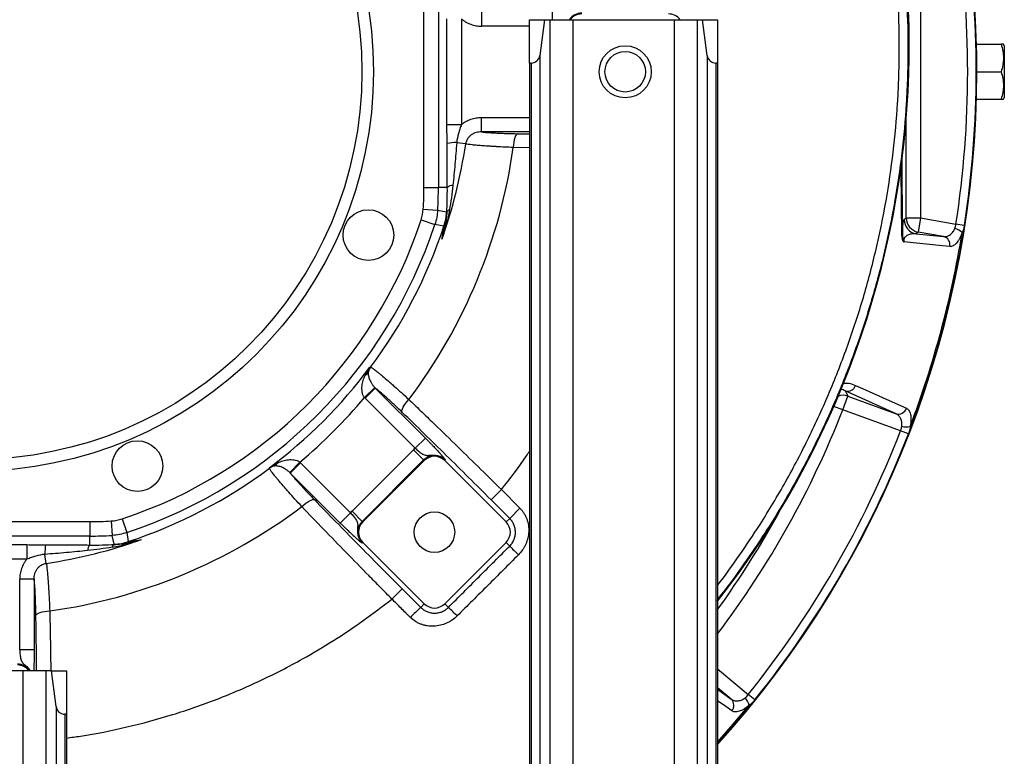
# Model space of a CAD drawing. Header units: millimetres. Extents: x 1254 to 1966, y 1010 to 1960.
# Tile 6 of 9: x 1626 to 1966, y 1173 to 1428. Entities that reach past the tile are written whole.
import ezdxf

# ---------------------------------------------------------------- set-up
doc = ezdxf.new("R2010")
doc.units = ezdxf.units.MM

msp = doc.modelspace()

# ---------------------------------------------------------------- linework, layer by layer
at = {"color": 7, "linetype": 'Continuous', "lineweight": 25}
for p, q in [((1937.24, 1459.98), (1937.24, 1359.04)), ((1765.61, 1369.51), (1765.61, 1449.51)), ((1770.6, 1449.51), (1770.6, 1369.51)), ((1785.48, 1430.28), (1785.48, 1425.29)), ((1773.57, 1391.24), (1773.57, 1427.79)), ((1778.56, 1427.79), (1778.56, 1391.24)), ((1802.06, 1412.51), (1802.06, 1427.51)), ((1802.06, 1427.51), (1807.27, 1427.51)), ((1807.27, 1427.51), (1805.62, 1415.12)), ((1807.27, 1427.51), (1809.13, 1427.51)), ((1809.13, 1427.51), (1809.13, 1029.51)), ((1809.13, 1427.51), (1817.06, 1427.51)), ((1817.06, 1427.51), (1817.06, 1029.51)), ((1817.06, 1427.51), (1852.06, 1427.51)), ((1852.06, 1427.51), (1852.06, 1029.51)), ((1852.06, 1427.51), (1859.99, 1427.51)), ((1859.99, 1427.51), (1859.99, 1029.51)), ((1859.99, 1427.51), (1861.86, 1427.51)), ((1863.51, 1415.12), (1861.86, 1427.51)), ((1861.86, 1427.51), (1867.06, 1427.51)), ((1867.06, 1427.51), (1867.06, 1412.51)), ((1956.52, 1419.01), (1965.01, 1419.01)), ((1966.15, 1418.51), (1965.86, 1419.01)), ((1966.15, 1418.51), (1966.15, 1400.51)), ((1802.65, 1412.51), (1802.06, 1412.51)), ((1802.06, 1412.51), (1802.06, 1029.51)), ((1802.65, 1412.51), (1802.65, 1029.51)), ((1805.62, 1415.12), (1805.62, 1029.51)), ((1863.51, 1415.12), (1863.51, 1029.51)), ((1867.06, 1412.51), (1866.48, 1412.51)), ((1866.48, 1412.51), (1866.48, 1029.51)), ((1867.06, 1412.51), (1867.06, 1029.51)), ((1932.96, 1408.87), (1933.14, 1408.87)), ((1956.65, 1409.51), (1965.01, 1409.51)), ((1956.52, 1400.01), (1965.01, 1400.01)), ((1965.86, 1400.01), (1966.15, 1400.51)), ((1785.48, 1388.74), (1785.48, 1393.73)), ((1773.57, 1391.24), (1778.56, 1391.24)), ((1780.03, 1384.56), (1776.92, 1385.01)), ((1765.61, 1369.51), (1770.6, 1369.51)), ((1773.69, 1369.51), (1770.6, 1369.51)), ((1765.37, 1362.07), (1770.35, 1361.74)), ((1770.35, 1361.74), (1773.45, 1361.06)), ((1764.64, 1358.32), (1769.38, 1356.75)), ((1931.54, 1358.45), (1932.25, 1359.04)), ((1932.25, 1359.04), (1937.24, 1359.04)), ((1937.24, 1359.04), (1936.38, 1354.12)), ((1937.24, 1359.04), (1949.43, 1356.89)), ((1772.5, 1356.2), (1769.38, 1356.75)), ((1936.38, 1354.12), (1935.67, 1353.52)), ((1945.15, 1352.57), (1936.38, 1354.12)), ((1952.33, 1356.44), (1949.43, 1356.89)), ((1935.67, 1353.52), (1945.15, 1352.57)), ((1746.96, 1307.41), (1747.18, 1307.43)), ((1748.68, 1300.36), (1745.05, 1296.93)), ((1748.81, 1300.22), (1745.28, 1296.69)), ((1748.81, 1300.22), (1766.09, 1282.95)), ((1762.56, 1279.42), (1745.28, 1296.69)), ((1910.32, 1292.7), (1912.03, 1297.4)), ((1928.73, 1291.32), (1911.2, 1299.23)), ((1912.03, 1297.4), (1928.73, 1291.32)), ((1930.28, 1285.44), (1910.32, 1292.7)), ((1766.09, 1282.95), (1762.56, 1279.42)), ((1933.02, 1284.38), (1930.28, 1285.44)), ((1740.77, 1257.67), (1761.98, 1278.89)), ((1761.98, 1278.89), (1765.51, 1275.36)), ((1712.23, 1272.47), (1712.24, 1272.69)), ((1719.3, 1270.98), (1722.72, 1274.61)), ((1719.43, 1270.85), (1722.97, 1274.38)), ((1722.97, 1274.38), (1740.24, 1257.1)), ((1765.51, 1275.36), (1744.3, 1254.14)), ((1744.5, 1253.95), (1765.71, 1275.16)), ((1765.51, 1275.36), (1765.71, 1275.16)), ((1772.98, 1275.36), (1772.78, 1275.16)), ((1772.78, 1275.16), (1793.99, 1253.95)), ((1736.71, 1253.57), (1719.43, 1270.85)), ((1792.36, 1265.1), (1798.76, 1258.71)), ((1795.23, 1255.18), (1788.83, 1261.57)), ((1736.71, 1253.57), (1740.24, 1257.1)), ((1740.77, 1257.67), (1744.3, 1254.14)), ((1795.23, 1255.18), (1798.76, 1258.71)), ((1570.15, 1254.05), (1650.15, 1254.05)), ((1650.15, 1254.05), (1650.15, 1249.05)), ((1657.59, 1254.29), (1657.91, 1249.3)), ((1661.34, 1255.02), (1662.91, 1250.28)), ((1744.3, 1254.14), (1744.5, 1253.95)), ((1795.23, 1255.18), (1793.99, 1253.95)), ((1650.15, 1249.05), (1570.15, 1249.05)), ((1650.15, 1245.97), (1650.15, 1249.05)), ((1658.59, 1246.21), (1657.91, 1249.3)), ((1662.91, 1250.28), (1663.46, 1247.16)), ((1591.87, 1246.09), (1628.42, 1246.09)), ((1628.42, 1246.09), (1628.42, 1241.1)), ((1744.3, 1246.68), (1744.5, 1246.88)), ((1765.71, 1225.66), (1744.5, 1246.88)), ((1793.99, 1246.88), (1772.78, 1225.66)), ((1795.26, 1245.61), (1793.99, 1246.88)), ((1635.1, 1239.63), (1634.65, 1242.74)), ((1628.42, 1241.1), (1591.87, 1241.1)), ((1630.92, 1234.18), (1625.93, 1234.18)), ((1625.93, 1209.75), (1625.93, 1234.18)), ((1630.92, 1234.18), (1630.92, 1209.75)), ((1764.48, 1224.43), (1765.71, 1225.66)), ((1774.05, 1224.4), (1772.78, 1225.66)), ((1630.92, 1209.75), (1625.93, 1209.75)), ((1627.06, 1202.51), (1592.06, 1202.51)), ((1627.06, 1202.51), (1627.06, 1029.51)), ((1634.99, 1202.51), (1627.06, 1202.51)), ((1634.99, 1202.51), (1634.99, 1029.51)), ((1636.86, 1202.51), (1634.99, 1202.51)), ((1638.51, 1190.12), (1636.86, 1202.51)), ((1636.86, 1202.51), (1642.06, 1202.51)), ((1642.06, 1202.51), (1642.06, 1187.51)), ((1879.95, 1192.46), (1877.67, 1194.3)), ((1638.51, 1190.12), (1638.51, 1029.51)), ((1642.06, 1187.51), (1641.48, 1187.51)), ((1641.48, 1187.51), (1641.48, 1029.51)), ((1642.06, 1187.51), (1642.06, 1029.51))]:
    msp.add_line(p, q, dxfattribs=at)
at = {"color": 8, "linetype": 'Continuous', "lineweight": 25}
for p, q in [((1809.91, 1430.28), (1809.91, 1427.51)), ((1802.06, 1425.29), (1785.48, 1425.29)), ((1785.48, 1393.73), (1802.06, 1393.73)), ((1932.25, 1359.04), (1932.25, 1393.06)), ((1802.06, 1388.74), (1785.48, 1388.74)), ((1797.99, 1388.12), (1802.06, 1388.06)), ((1802.06, 1383.23), (1796.46, 1383.34)), ((1910.32, 1292.7), (1907.27, 1293.89)), ((1867.06, 1203.2), (1877.67, 1194.3)), ((1871.8, 1192.7), (1867.06, 1196.67)), ((1867.06, 1196.11), (1871.8, 1192.7))]:
    msp.add_line(p, q, dxfattribs=at)
at = {"color": 7, "linetype": 'Continuous', "lineweight": 25, "flags": 128}
for points in [[(1797.99, 1388.12), (1797.71, 1387.99), (1797.44, 1387.69), (1797.18, 1387.24), (1796.96, 1386.65), (1796.77, 1385.94), (1796.62, 1385.13), (1796.52, 1384.26), (1796.46, 1383.34)], [(1947.3, 1349.14), (1944.77, 1349.39), (1934.65, 1350.4), (1931.49, 1350.72)], [(1914.78, 1301.14), (1917.1, 1300.09), (1926.37, 1295.9), (1932.32, 1293.21)], [(1758.1, 1291.81), (1757.99, 1292.1), (1758.01, 1292.5), (1758.15, 1293), (1758.41, 1293.58), (1758.77, 1294.22), (1759.24, 1294.89), (1759.79, 1295.58), (1760.4, 1296.27)], [(1911.2, 1299.23), (1911.46, 1298.64), (1912.03, 1297.4)], [(1723.39, 1259.26), (1724.07, 1259.87), (1724.76, 1260.42), (1725.44, 1260.88), (1726.08, 1261.25), (1726.66, 1261.51), (1727.15, 1261.65), (1727.56, 1261.67), (1727.85, 1261.56)], [(1631.54, 1221.67), (1631.67, 1221.95), (1631.96, 1222.22), (1632.41, 1222.47), (1633.01, 1222.7), (1633.72, 1222.89), (1634.52, 1223.04), (1635.4, 1223.14), (1636.31, 1223.19)]]:
    msp.add_lwpolyline(points, dxfattribs=at)
at = {"color": 8, "linetype": 'Continuous', "lineweight": 25, "flags": 128}
for points in [[(1871.95, 1188.65), (1869.88, 1190.14), (1867.06, 1192.16)], [(1867.06, 1177.88), (1872.45, 1184), (1878.03, 1190.66)]]:
    msp.add_lwpolyline(points, dxfattribs=at)
at = {"color": 7, "linetype": 'Continuous', "lineweight": 25}
for centre, radius in [((1610.15, 1409.51), 138), ((1610.15, 1409.51), 134), ((1835.15, 1409.51), 9), ((1835.15, 1409.51), 7), ((1746.42, 1353.06), 8.75), ((1666.59, 1273.24), 8.75), ((1769.25, 1250.41), 7)]:
    msp.add_circle(centre, radius, dxfattribs=at)
at = {"color": 8, "linetype": 'Continuous', "lineweight": 25}
for centre, radius, start, end in [((1610.15, 1409.51), 346.38, 360, 31.2211), ((1820.15, 1424.51), 5.28, 90, 145.3446), ((1610.15, 1409.51), 346.38, 317.8775, 360), ((1910.32, 1292.7), 5, 70.0753, 107.725), ((1610.15, 1409.51), 322.1, 322.9049, 338.7372), ((1610.15, 1409.51), 317.1, 324.116, 331.4211), ((1625.15, 1199.51), 5.28, 34.6554, 90)]:
    msp.add_arc(centre, radius, start, end, dxfattribs=at)
at = {"color": 7, "linetype": 'Continuous', "lineweight": 25}
for centre, radius, start, end in [((1610.15, 1409.51), 346.5, 360, 31.2259), ((1600.29, 1419.09), 333, 358.2411, 28.2016), ((1600.29, 1419.09), 332.83, 358.2411, 27.4319), ((1610.15, 1409.51), 343.34, 351.1846, 8.8154), ((1610.15, 1409.51), 346.28, 351.1846, 8.8154), ((1820.15, 1424.51), 5, 90, 143.1301), ((1850.15, 1424.51), 5, 36.8699, 90), ((1802.65, 1415.51), 3, 270, 352.4342), ((1866.48, 1415.51), 3, 187.5658, 270), ((1610.15, 1409.51), 346.5, 317.8562, 360), ((1622.28, 1418.41), 310.83, 321.9541, 358.2411), ((1622.28, 1418.41), 311, 321.913, 358.2411), ((1776.42, 1369.14), 15.88, 88.2017, 100.2461), ((1610.15, 1409.51), 188.15, 322.9948, 352.0052), ((1610.15, 1409.51), 171.7, 340.3237, 351.6431), ((1650.15, 1369.51), 115.46, 356.3037, 0), ((1650.15, 1369.51), 120.46, 356.3037, 0), ((1775.56, 1367.49), 2.75, 89.1821, 132.7648), ((1753.47, 1362.44), 20.03, 341.8403, 356.061), ((1774.83, 1360.4), 1.43, 105.7488, 157.6505), ((1610.15, 1409.51), 162.76, 288.3317, 341.6683), ((1936.54, 1358.45), 5, 180.0659, 259.9341), ((1937.25, 1359.05), 5, 180.0659, 259.9341), ((1610.15, 1409.51), 167.75, 288.3317, 341.6683), ((1610.15, 1409.51), 170.88, 323.3169, 341.8206), ((1947.62, 1349.78), 5.71, 46.3862, 75.5447), ((1930.5, 1353.23), 0.471, 302.0243, 349.7249), ((1610.15, 1409.51), 345.92, 339.2484, 350.7516), ((1944.44, 1349.74), 2.92, 348.1967, 76.0741), ((1610.15, 1409.51), 170.71, 306.7313, 323.2687), ((1751.2, 1304.45), 5, 143.4561, 162.8584), ((1743.77, 1307), 2.86, 302.0949, 337.8164), ((1912, 1302.04), 2.92, 253.9424, 342.0268), ((1610.15, 1409.51), 175.7, 309.8459, 320.1541), ((1929.54, 1294.12), 2.92, 253.9259, 341.8033), ((1932.28, 1292.5), 5.71, 254.4553, 283.6138), ((1610.15, 1409.51), 343.34, 321.1846, 338.8154), ((1610.15, 1409.51), 346.28, 321.1846, 338.8154), ((1769.25, 1271.62), 10.27, 130.6479, 135), ((1769.25, 1271.62), 5.28, 45, 135), ((1769.25, 1271.62), 5, 45, 135), ((1610.15, 1409.51), 170.88, 288.1794, 306.6831), ((1715.21, 1268.45), 5, 107.1416, 126.5439), ((1712.65, 1275.88), 2.86, 292.1836, 327.9051), ((1610.15, 1409.51), 188.15, 277.9948, 307.0052), ((1748.03, 1250.41), 10.27, 135, 139.3521), ((1650.15, 1369.51), 115.46, 270, 273.6963), ((1748.03, 1250.41), 5.28, 135, 225), ((1748.03, 1250.41), 5, 135, 225), ((1790.46, 1250.41), 5, 315, 45), ((1650.15, 1369.51), 120.46, 270, 273.6963), ((1650.52, 1243.24), 15.88, 169.7539, 181.7983), ((1610.15, 1409.51), 171.7, 278.3569, 289.6763), ((1652.17, 1244.1), 2.75, 137.2352, 180.8179), ((1659.25, 1244.83), 1.43, 112.3495, 164.2512), ((1657.22, 1266.19), 20.03, 273.939, 288.1597), ((1936.93, 1382.39), 196.92, 223.9935, 225.2355), ((1769.25, 1229.2), 5, 225, 315), ((1862.3, 1121.09), 142.3, 133.4292, 135.4373), ((1713.71, 1159.21), 88.82, 44.4889, 47.2122), ((1625.15, 1199.51), 5, 36.8699, 90), ((1869.77, 1190.6), 2.92, 318.1967, 46.0741), ((1872.55, 1189.04), 5.71, 16.3862, 45.5447), ((1641.48, 1190.51), 3, 187.5658, 270)]:
    msp.add_arc(centre, radius, start, end, dxfattribs=at)
at = {"color": 8, "linetype": 'Continuous', "lineweight": 25}
for points, knots in [([(1895.08, 1571.8), (1897.55, 1566.87), (1902.49, 1557), (1908.96, 1541.75), (1914.81, 1526.03), (1919.92, 1509.82), (1924.25, 1493.18), (1927.73, 1476.33), (1930.35, 1459.33), (1932.08, 1442.21), (1932.84, 1426.47), (1932.87, 1415.38), (1932.75, 1409.76), (1932.68, 1407.35), (1932.56, 1403.88), (1932.1, 1394.94), (1930.88, 1381.37), (1928.38, 1364.34), (1924.91, 1347.4), (1920.46, 1330.61), (1915.05, 1314.01), (1908.7, 1297.71), (1901.46, 1281.79), (1893.35, 1266.32), (1885.18, 1252.64), (1877.16, 1240.71), (1871.43, 1232.64), (1867.89, 1228.3), (1867.06, 1227.29)], [0, 0, 0, 0, 0.045299, 0.090626, 0.135926, 0.182977, 0.230059, 0.27711, 0.324169, 0.37126, 0.418318, 0.453487, 0.462278, 0.464476, 0.473266, 0.490848, 0.537935, 0.585059, 0.632146, 0.679797, 0.727599, 0.775478, 0.823357, 0.87116, 0.918812, 0.954029, 0.989246, 1, 1, 1, 1]), ([(1867.06, 1232.05), (1867.09, 1232.09), (1869.79, 1235.43), (1874.68, 1242.44), (1882.66, 1254.24), (1890.73, 1267.79), (1898.77, 1283.1), (1905.94, 1298.87), (1912.22, 1315.02), (1917.59, 1331.46), (1921.99, 1348.09), (1925.43, 1364.86), (1927.91, 1381.72), (1929.12, 1395.16), (1929.57, 1404.01), (1929.69, 1407.45), (1929.76, 1409.84), (1929.88, 1415.4), (1929.85, 1426.39), (1929.1, 1441.99), (1927.39, 1458.95), (1924.8, 1475.8), (1921.35, 1492.5), (1917.06, 1509), (1912, 1525.06), (1906.2, 1540.65), (1899.79, 1555.76), (1894.9, 1565.55), (1892.45, 1570.44)], [0, 0, 0, 0, 0.000371, 0.035947, 0.071523, 0.119659, 0.167947, 0.216312, 0.264677, 0.312965, 0.3611, 0.40866, 0.456257, 0.503815, 0.521573, 0.530451, 0.532671, 0.541555, 0.5771, 0.624667, 0.672267, 0.719835, 0.767405, 0.815005, 0.862575, 0.908374, 0.954201, 1, 1, 1, 1]), ([(1930.75, 1352.83), (1930.7, 1357.23), (1930.59, 1365.52), (1930.53, 1374.14), (1930.49, 1378.19)], [0, 0, 0, 0, 0.529945, 1, 1, 1, 1]), ([(1930.68, 1379.59), (1930.68, 1379.35), (1930.71, 1374.85), (1930.8, 1365.95), (1930.91, 1357.53), (1930.97, 1353.15)], [0, 0, 0, 0, 0.026655, 0.494037, 1, 1, 1, 1]), ([(1911.2, 1299.23), (1910.71, 1299.49), (1910.21, 1299.75), (1909.61, 1299.77), (1909.59, 1299.77)], [0, 0, 0, 0, 0.955922, 1, 1, 1, 1]), ([(1910.45, 1301.82), (1911.11, 1301.87), (1912.66, 1301.99), (1914.01, 1301.45), (1914.78, 1301.14)], [0, 0, 0, 0, 0.422652, 1, 1, 1, 1]), ([(1792.36, 1265.1), (1795.36, 1268.91), (1798.75, 1273.22), (1801.72, 1277.83), (1802.06, 1278.36)], [0, 0, 0, 0, 0.883317, 1, 1, 1, 1]), ([(1642.06, 1179.27), (1643.69, 1179.48), (1650.72, 1180.41), (1663.01, 1182.93), (1678.79, 1187.17), (1694.23, 1192.54), (1709.25, 1198.98), (1722.62, 1205.85), (1734.4, 1212.87), (1744.72, 1219.75), (1751.28, 1224.78), (1754.55, 1227.29)], [0, 0, 0, 0, 0.0398, 0.1717616, 0.3037232, 0.4356848, 0.5676463, 0.6996079, 0.7997386, 0.8998693, 1, 1, 1, 1]), ([(1631.78, 1202.51), (1631.75, 1205.35), (1631.69, 1211.83), (1631.59, 1218.13), (1631.54, 1221.67)], [0, 0, 0, 0, 0.437994, 1, 1, 1, 1]), ([(1636.31, 1223.19), (1636.38, 1220), (1636.5, 1214), (1636.62, 1207.06), (1636.66, 1203.34), (1636.67, 1202.51)], [0, 0, 0, 0, 0.469945, 0.88204, 1, 1, 1, 1]), ([(1625.93, 1209.75), (1625.97, 1209.18), (1626.06, 1208.03), (1626.29, 1206.44), (1626.77, 1205.35), (1627.81, 1204.4), (1628.91, 1203.59), (1629.35, 1202.74), (1629.47, 1202.51)], [0, 0, 0, 0, 0.179051, 0.36154, 0.561807, 0.694089, 0.915741, 1, 1, 1, 1]), ([(1630.92, 1209.75), (1630.91, 1208.63), (1630.9, 1206.39), (1630.83, 1203.84), (1630.77, 1202.82), (1630.75, 1202.51)], [0, 0, 0, 0, 0.412281, 0.82465, 1, 1, 1, 1])]:
    msp.add_open_spline(points, degree=3, knots=knots, dxfattribs=at)
at = {"color": 7, "linetype": 'Continuous', "lineweight": 25}
for points, knots in [([(1778.56, 1427.79), (1778.8, 1427.58), (1779.05, 1427.39), (1779.56, 1427.03), (1779.82, 1426.86), (1780.63, 1426.39), (1781.2, 1426.13), (1782.38, 1425.71), (1782.99, 1425.55), (1784.22, 1425.34), (1784.84, 1425.29), (1785.48, 1425.29)], [0, 0, 0, 0, 0.125, 0.125, 0.25, 0.25, 0.5, 0.5, 0.75, 0.75, 1, 1, 1, 1]), ([(1965.01, 1419.01), (1965.27, 1418.24), (1965.48, 1417.45), (1965.78, 1415.88), (1965.86, 1415.08), (1965.86, 1413.87), (1965.84, 1413.46), (1965.76, 1412.66), (1965.7, 1412.26), (1965.48, 1411.07), (1965.27, 1410.29), (1965.01, 1409.51)], [0, 0, 0, 0, 0.25, 0.25, 0.5, 0.5, 0.625, 0.625, 0.75, 0.75, 1, 1, 1, 1]), ([(1965.8, 1419.01), (1965.81, 1419.01), (1965.86, 1419.01), (1965.37, 1419.01), (1965.01, 1419.01)], [0, 0, 0, 0, 0.251359, 1, 1, 1, 1]), ([(1965.01, 1409.51), (1965.27, 1408.74), (1965.48, 1407.95), (1965.78, 1406.38), (1965.86, 1405.58), (1965.86, 1404.37), (1965.84, 1403.96), (1965.76, 1403.16), (1965.7, 1402.76), (1965.48, 1401.57), (1965.27, 1400.79), (1965.01, 1400.01)], [0, 0, 0, 0, 0.25, 0.25, 0.5, 0.5, 0.625, 0.625, 0.75, 0.75, 1, 1, 1, 1]), ([(1965.01, 1400.01), (1965.37, 1400.01), (1965.85, 1400.01), (1965.81, 1400.01), (1965.8, 1400.01)], [0, 0, 0, 0, 0.748628, 1, 1, 1, 1]), ([(1778.56, 1391.24), (1778.8, 1391.44), (1779.05, 1391.63), (1779.56, 1392), (1779.82, 1392.16), (1780.63, 1392.63), (1781.2, 1392.89), (1782.38, 1393.32), (1782.99, 1393.47), (1784.22, 1393.68), (1784.84, 1393.73), (1785.48, 1393.73)], [0, 0, 0, 0, 0.125, 0.125, 0.25, 0.25, 0.5, 0.5, 0.75, 0.75, 1, 1, 1, 1]), ([(1773.6, 1384.77), (1773.59, 1385.85), (1773.59, 1386.92), (1773.57, 1389.07), (1773.57, 1390.15), (1773.57, 1391.24)], [0, 0, 0, 0, 0.5, 0.5, 1, 1, 1, 1]), ([(1778.56, 1391.24), (1778.38, 1390.73), (1778.2, 1390.22), (1777.86, 1389.2), (1777.69, 1388.69), (1777.24, 1387.15), (1777.01, 1386.1), (1776.92, 1385.01)], [0, 0, 0, 0, 0.25, 0.25, 0.5, 0.5, 1, 1, 1, 1]), ([(1785.48, 1388.74), (1784.86, 1388.75), (1784.25, 1388.68), (1783.35, 1388.43), (1783.06, 1388.32), (1782.49, 1388.05), (1782.22, 1387.9), (1781.84, 1387.62), (1781.71, 1387.52), (1781.48, 1387.31), (1781.36, 1387.2), (1781.04, 1386.86), (1780.85, 1386.61), (1780.51, 1386.06), (1780.37, 1385.78), (1780.15, 1385.18), (1780.07, 1384.87), (1780.03, 1384.56)], [0, 0, 0, 0, 0.25, 0.25, 0.375, 0.375, 0.5, 0.5, 0.5625, 0.5625, 0.625, 0.625, 0.75, 0.75, 0.875, 0.875, 1, 1, 1, 1]), ([(1785.48, 1388.74), (1785.74, 1388.7), (1786.04, 1388.67), (1786.73, 1388.6), (1787.11, 1388.56), (1788.36, 1388.47), (1789.31, 1388.41), (1790.93, 1388.33), (1791.5, 1388.3), (1792.69, 1388.26), (1793.31, 1388.24), (1795.22, 1388.18), (1796.57, 1388.15), (1797.99, 1388.12)], [0, 0, 0, 0, 0.125, 0.125, 0.25, 0.25, 0.5, 0.5, 0.625, 0.625, 0.75, 0.75, 1, 1, 1, 1]), ([(1773.69, 1369.51), (1773.67, 1370.77), (1773.66, 1372.03), (1773.64, 1374.57), (1773.63, 1375.84), (1773.61, 1379.65), (1773.6, 1382.21), (1773.6, 1384.77)], [0, 0, 0, 0, 0.25, 0.25, 0.5, 0.5, 1, 1, 1, 1]), ([(1776.92, 1385.01), (1776.75, 1382.54), (1776.55, 1380.08), (1776.1, 1375.15), (1775.86, 1372.69), (1775.59, 1370.24)], [0, 0, 0, 0, 0.5, 0.5, 1, 1, 1, 1]), ([(1796.46, 1383.34), (1794.47, 1383.43), (1792.6, 1383.52), (1790.4, 1383.64), (1789.97, 1383.67), (1789.13, 1383.72), (1788.71, 1383.74), (1787.5, 1383.82), (1785.98, 1383.92), (1784.66, 1384.03), (1783.73, 1384.11), (1783.43, 1384.14), (1782.87, 1384.19), (1782.6, 1384.22), (1781.34, 1384.35), (1780.56, 1384.46), (1780.03, 1384.56)], [0, 0, 0, 0, 0.25, 0.25, 0.3125, 0.3125, 0.375, 0.375, 0.5, 0.625, 0.625, 0.6875, 0.6875, 0.75, 0.75, 1, 1, 1, 1]), ([(1773.51, 1360.95), (1773.58, 1362.34), (1773.63, 1363.75), (1773.69, 1366.61), (1773.7, 1368.06), (1773.69, 1369.51)], [0, 0, 0, 0, 0.5, 0.5, 1, 1, 1, 1]), ([(1775.59, 1370.24), (1775.44, 1368.82), (1775.27, 1367.4), (1774.88, 1364.58), (1774.67, 1363.17), (1774.44, 1361.78)], [0, 0, 0, 0, 0.5, 0.5, 1, 1, 1, 1]), ([(1774.44, 1361.78), (1774.17, 1360.07), (1773.79, 1358.39), (1773.11, 1355.87), (1772.87, 1355.03), (1772.37, 1353.36), (1772.1, 1352.53), (1771.82, 1351.7)], [0, 0, 0, 0, 0.5, 0.5, 0.75, 0.75, 1, 1, 1, 1]), ([(1773.51, 1360.95), (1773.44, 1359.41), (1773.22, 1357.9), (1772.77, 1355.59), (1772.6, 1354.82), (1772.33, 1353.65), (1772.23, 1353.26), (1772.03, 1352.48), (1771.93, 1352.09), (1771.82, 1351.7)], [0, 0, 0, 0, 0.5, 0.5, 0.75, 0.75, 0.875, 0.875, 1, 1, 1, 1]), ([(1930.97, 1353.15), (1930.97, 1353.46), (1930.98, 1353.74), (1931, 1354.26), (1931.01, 1354.5), (1931.03, 1354.94), (1931.04, 1355.15), (1931.06, 1355.52), (1931.07, 1355.69), (1931.11, 1356.18), (1931.13, 1356.45), (1931.18, 1356.93), (1931.21, 1357.14), (1931.28, 1357.68), (1931.33, 1357.93), (1931.43, 1358.3), (1931.48, 1358.4), (1931.54, 1358.45)], [0, 0, 0, 0, 0.0625, 0.0625, 0.125, 0.125, 0.1875, 0.1875, 0.25, 0.25, 0.375, 0.375, 0.5, 0.5, 0.75, 0.75, 1, 1, 1, 1]), ([(1771.82, 1351.7), (1771.93, 1352.22), (1772.02, 1352.72), (1772.16, 1353.45), (1772.2, 1353.69), (1772.28, 1354.16), (1772.31, 1354.38), (1772.38, 1354.81), (1772.41, 1355.02), (1772.46, 1355.39), (1772.48, 1355.56), (1772.51, 1355.86), (1772.52, 1355.98), (1772.52, 1356.15), (1772.51, 1356.2), (1772.5, 1356.2)], [0, 0, 0, 0, 0.25, 0.25, 0.375, 0.375, 0.5, 0.5, 0.625, 0.625, 0.75, 0.75, 0.875, 0.875, 1, 1, 1, 1]), ([(1945.15, 1352.57), (1945.49, 1352.53), (1945.84, 1352.55), (1946.56, 1352.72), (1946.91, 1352.88), (1947.44, 1353.21), (1947.61, 1353.34), (1947.94, 1353.64), (1948.1, 1353.81), (1948.41, 1354.18), (1948.55, 1354.38), (1948.82, 1354.82), (1948.94, 1355.06), (1949.05, 1355.31)], [0, 0, 0, 0, 0.25, 0.25, 0.5, 0.5, 0.625, 0.625, 0.75, 0.75, 0.875, 0.875, 1, 1, 1, 1]), ([(1949.05, 1355.31), (1949.16, 1355.56), (1949.23, 1355.81), (1949.35, 1356.34), (1949.39, 1356.62), (1949.43, 1356.89)], [0, 0, 0, 0, 0.5, 0.5, 1, 1, 1, 1]), ([(1952.33, 1356.44), (1952.29, 1356.2), (1952.25, 1355.96), (1952.15, 1355.49), (1952.1, 1355.27), (1951.98, 1354.84), (1951.91, 1354.64), (1951.75, 1354.26), (1951.66, 1354.08), (1951.57, 1353.92)], [0, 0, 0, 0, 0.25, 0.25, 0.5, 0.5, 0.75, 0.75, 1, 1, 1, 1]), ([(1930.75, 1352.83), (1930.76, 1352.57), (1930.77, 1352.31), (1930.82, 1351.95), (1930.84, 1351.84), (1930.88, 1351.62), (1930.91, 1351.52), (1930.97, 1351.32), (1931.01, 1351.24), (1931.08, 1351.08), (1931.13, 1351.01), (1931.22, 1350.89), (1931.27, 1350.84), (1931.38, 1350.77), (1931.44, 1350.74), (1931.49, 1350.72)], [0, 0, 0, 0, 0.25, 0.25, 0.375, 0.375, 0.5, 0.5, 0.625, 0.625, 0.75, 0.75, 0.875, 0.875, 1, 1, 1, 1]), ([(1930.97, 1353.15), (1930.97, 1352.9), (1930.98, 1352.66), (1931.03, 1352.2), (1931.07, 1351.98), (1931.17, 1351.58), (1931.23, 1351.4), (1931.33, 1351.13), (1931.36, 1351.04), (1931.43, 1350.87), (1931.46, 1350.79), (1931.49, 1350.72)], [0, 0, 0, 0, 0.25, 0.25, 0.5, 0.5, 0.75, 0.75, 0.875, 0.875, 1, 1, 1, 1]), ([(1935.67, 1353.52), (1935.28, 1353.54), (1934.9, 1353.54), (1934.13, 1353.47), (1933.75, 1353.4), (1933.18, 1353.23), (1932.99, 1353.16), (1932.61, 1352.99), (1932.42, 1352.89), (1932.14, 1352.68), (1932.05, 1352.61), (1931.86, 1352.42), (1931.77, 1352.32), (1931.64, 1352.12), (1931.6, 1352.05), (1931.52, 1351.87), (1931.48, 1351.77), (1931.43, 1351.58), (1931.42, 1351.5), (1931.41, 1351.33), (1931.41, 1351.24), (1931.42, 1351.07), (1931.43, 1350.99), (1931.46, 1350.84), (1931.47, 1350.78), (1931.49, 1350.72)], [0, 0, 0, 0, 0.25, 0.25, 0.5, 0.5, 0.625, 0.625, 0.75, 0.75, 0.8125, 0.8125, 0.875, 0.875, 0.90625, 0.90625, 0.9375, 0.9375, 0.953125, 0.953125, 0.96875, 0.96875, 0.984375, 0.984375, 1, 1, 1, 1]), ([(1951.57, 1353.92), (1951.44, 1353.53), (1951.3, 1353.16), (1951, 1352.46), (1950.84, 1352.13), (1950.5, 1351.51), (1950.32, 1351.23), (1949.96, 1350.72), (1949.77, 1350.48), (1949.2, 1349.86), (1948.82, 1349.57), (1948.04, 1349.18), (1947.67, 1349.11), (1947.3, 1349.14)], [0, 0, 0, 0, 0.125, 0.125, 0.25, 0.25, 0.375, 0.375, 0.5, 0.5, 0.75, 0.75, 1, 1, 1, 1]), ([(1745.29, 1304.58), (1745.53, 1305.08), (1745.79, 1305.56), (1746.35, 1306.51), (1746.65, 1306.97), (1746.96, 1307.41)], [0, 0, 0, 0, 0.5, 0.5, 1, 1, 1, 1]), ([(1746.42, 1305.92), (1746.47, 1306.2), (1746.54, 1306.46), (1746.72, 1306.96), (1746.83, 1307.19), (1746.96, 1307.41)], [0, 0, 0, 0, 0.5, 0.5, 1, 1, 1, 1]), ([(1747.18, 1307.43), (1747.26, 1307.42), (1747.41, 1307.36), (1747.74, 1307.15), (1747.86, 1307.07), (1748.15, 1306.87), (1748.31, 1306.76), (1748.83, 1306.37), (1749.24, 1306.04), (1749.95, 1305.47), (1750.2, 1305.27), (1750.74, 1304.82), (1751.02, 1304.59), (1751.9, 1303.84), (1752.53, 1303.3), (1753.56, 1302.41), (1753.91, 1302.1), (1754.64, 1301.46), (1755.02, 1301.12), (1756.18, 1300.09), (1756.99, 1299.37), (1758.65, 1297.87), (1759.51, 1297.08), (1760.4, 1296.27)], [0, 0, 0, 0, 0.125, 0.125, 0.1875, 0.1875, 0.25, 0.25, 0.375, 0.375, 0.4375, 0.4375, 0.5, 0.5, 0.625, 0.625, 0.6875, 0.6875, 0.75, 0.75, 0.875, 0.875, 1, 1, 1, 1]), ([(1745.05, 1296.93), (1744.94, 1297.08), (1744.84, 1297.23), (1744.67, 1297.55), (1744.6, 1297.72), (1744.41, 1298.22), (1744.33, 1298.55), (1744.22, 1299.23), (1744.19, 1299.58), (1744.18, 1300.24), (1744.19, 1300.57), (1744.26, 1301.23), (1744.31, 1301.55), (1744.44, 1302.18), (1744.51, 1302.49), (1744.79, 1303.41), (1745.02, 1304), (1745.29, 1304.58)], [0, 0, 0, 0, 0.0625, 0.0625, 0.125, 0.125, 0.25, 0.25, 0.375, 0.375, 0.5, 0.5, 0.625, 0.625, 0.75, 0.75, 1, 1, 1, 1]), ([(1746.42, 1305.92), (1746.35, 1305.54), (1746.34, 1305.15), (1746.42, 1304.53), (1746.46, 1304.31), (1746.57, 1303.87), (1746.64, 1303.64), (1746.82, 1303.17), (1746.92, 1302.93), (1747.16, 1302.43), (1747.3, 1302.18), (1747.62, 1301.66), (1747.8, 1301.4), (1748.2, 1300.88), (1748.42, 1300.61), (1748.68, 1300.36)], [0, 0, 0, 0, 0.25, 0.25, 0.375, 0.375, 0.5, 0.5, 0.625, 0.625, 0.75, 0.75, 0.875, 0.875, 1, 1, 1, 1]), ([(1758.1, 1291.81), (1757.07, 1292.8), (1756.1, 1293.73), (1754.71, 1295.04), (1754.25, 1295.46), (1753.38, 1296.27), (1752.96, 1296.66), (1751.76, 1297.74), (1751.04, 1298.38), (1750.09, 1299.19), (1749.79, 1299.44), (1749.26, 1299.87), (1749.02, 1300.06), (1748.81, 1300.22)], [0, 0, 0, 0, 0.25, 0.25, 0.375, 0.375, 0.5, 0.5, 0.75, 0.75, 0.875, 0.875, 1, 1, 1, 1]), ([(1760.4, 1296.27), (1761.7, 1295.02), (1763.01, 1293.76), (1765.65, 1291.23), (1766.97, 1289.95), (1770.95, 1286.11), (1773.61, 1283.52), (1781.61, 1275.72), (1786.97, 1270.45), (1792.36, 1265.1)], [0, 0, 0, 0, 0.125, 0.125, 0.25, 0.25, 0.5, 0.5, 1, 1, 1, 1]), ([(1932.32, 1293.21), (1932.65, 1293.06), (1932.94, 1292.81), (1933.29, 1292.27), (1933.4, 1292.07), (1933.59, 1291.61), (1933.66, 1291.36), (1933.78, 1290.82), (1933.83, 1290.53), (1933.89, 1289.89), (1933.9, 1289.56), (1933.88, 1288.86), (1933.86, 1288.5), (1933.77, 1287.74), (1933.7, 1287.34), (1933.62, 1286.95)], [0, 0, 0, 0, 0.25, 0.25, 0.375, 0.375, 0.5, 0.5, 0.625, 0.625, 0.75, 0.75, 0.875, 0.875, 1, 1, 1, 1]), ([(1788.83, 1261.57), (1783.63, 1266.78), (1778.46, 1271.9), (1768.22, 1281.98), (1763.14, 1286.94), (1758.1, 1291.81)], [0, 0, 0, 0, 0.5, 0.5, 1, 1, 1, 1]), ([(1930.75, 1287), (1930.78, 1287.27), (1930.79, 1287.54), (1930.78, 1288.06), (1930.75, 1288.31), (1930.67, 1288.78), (1930.62, 1289), (1930.48, 1289.43), (1930.4, 1289.62), (1930.21, 1289.99), (1930.1, 1290.16), (1929.87, 1290.47), (1929.75, 1290.61), (1929.35, 1290.99), (1929.06, 1291.18), (1928.73, 1291.32)], [0, 0, 0, 0, 0.125, 0.125, 0.25, 0.25, 0.375, 0.375, 0.5, 0.5, 0.625, 0.625, 0.75, 0.75, 1, 1, 1, 1]), ([(1930.28, 1285.44), (1930.39, 1285.69), (1930.48, 1285.95), (1930.65, 1286.47), (1930.71, 1286.73), (1930.75, 1287)], [0, 0, 0, 0, 0.5, 0.5, 1, 1, 1, 1]), ([(1933.62, 1286.95), (1933.62, 1286.75), (1933.61, 1286.56), (1933.56, 1286.15), (1933.51, 1285.94), (1933.41, 1285.51), (1933.34, 1285.29), (1933.19, 1284.84), (1933.11, 1284.6), (1933.02, 1284.38)], [0, 0, 0, 0, 0.25, 0.25, 0.5, 0.5, 0.75, 0.75, 1, 1, 1, 1]), ([(1766.09, 1282.95), (1766.54, 1282.49), (1766.98, 1282.05), (1767.64, 1281.38), (1767.85, 1281.16), (1768.28, 1280.72), (1768.49, 1280.5), (1769.1, 1279.86), (1769.49, 1279.45), (1770.22, 1278.67), (1770.57, 1278.3), (1771.19, 1277.61), (1771.46, 1277.3), (1771.83, 1276.87), (1771.95, 1276.74), (1772.16, 1276.49), (1772.25, 1276.37), (1772.52, 1276.04), (1772.65, 1275.86), (1772.81, 1275.64), (1772.85, 1275.58), (1772.9, 1275.49), (1772.92, 1275.46), (1772.95, 1275.41), (1772.96, 1275.38), (1772.98, 1275.36)], [0, 0, 0, 0, 0.125, 0.125, 0.1875, 0.1875, 0.25, 0.25, 0.375, 0.375, 0.5, 0.5, 0.625, 0.625, 0.6875, 0.6875, 0.75, 0.75, 0.875, 0.875, 0.9375, 0.9375, 0.96875, 0.96875, 1, 1, 1, 1]), ([(1762.56, 1279.42), (1762.97, 1279.06), (1763.37, 1278.72), (1763.97, 1278.24), (1764.16, 1278.09), (1764.55, 1277.8), (1764.73, 1277.67), (1765.11, 1277.43), (1765.3, 1277.32), (1765.67, 1277.15), (1765.85, 1277.08), (1766.23, 1276.99), (1766.43, 1276.96), (1766.84, 1276.94), (1767.05, 1276.95), (1767.5, 1276.98), (1767.74, 1277), (1768.22, 1277.03), (1768.47, 1277.04), (1769.22, 1277.04), (1769.74, 1276.99), (1770.5, 1276.81), (1770.75, 1276.74), (1771.24, 1276.55), (1771.48, 1276.44), (1771.94, 1276.18), (1772.17, 1276.04), (1772.48, 1275.8), (1772.59, 1275.72), (1772.79, 1275.54), (1772.88, 1275.45), (1772.98, 1275.36)], [0, 0, 0, 0, 0.125, 0.125, 0.1875, 0.1875, 0.25, 0.25, 0.3125, 0.3125, 0.375, 0.375, 0.4375, 0.4375, 0.5, 0.5, 0.5625, 0.5625, 0.625, 0.625, 0.75, 0.75, 0.8125, 0.8125, 0.875, 0.875, 0.9375, 0.9375, 0.96875, 0.96875, 1, 1, 1, 1]), ([(1723.39, 1259.26), (1722.57, 1260.15), (1721.79, 1261.01), (1720.28, 1262.67), (1719.56, 1263.47), (1718.53, 1264.63), (1718.2, 1265.01), (1717.56, 1265.75), (1717.25, 1266.1), (1716.36, 1267.12), (1715.81, 1267.76), (1715.07, 1268.64), (1714.83, 1268.92), (1714.39, 1269.46), (1714.18, 1269.71), (1713.61, 1270.42), (1713.29, 1270.83), (1712.9, 1271.35), (1712.78, 1271.51), (1712.59, 1271.8), (1712.5, 1271.92), (1712.3, 1272.25), (1712.23, 1272.39), (1712.23, 1272.47)], [0, 0, 0, 0, 0.125, 0.125, 0.25, 0.25, 0.3125, 0.3125, 0.375, 0.375, 0.5, 0.5, 0.5625, 0.5625, 0.625, 0.625, 0.75, 0.75, 0.8125, 0.8125, 0.875, 0.875, 1, 1, 1, 1]), ([(1715.08, 1274.36), (1714.58, 1274.12), (1714.09, 1273.87), (1713.15, 1273.31), (1712.69, 1273.01), (1712.24, 1272.69)], [0, 0, 0, 0, 0.5, 0.5, 1, 1, 1, 1]), ([(1713.73, 1273.23), (1713.46, 1273.18), (1713.19, 1273.11), (1712.7, 1272.93), (1712.46, 1272.82), (1712.24, 1272.69)], [0, 0, 0, 0, 0.5, 0.5, 1, 1, 1, 1]), ([(1719.3, 1270.98), (1719.04, 1271.23), (1718.78, 1271.46), (1718.25, 1271.86), (1717.99, 1272.04), (1717.48, 1272.35), (1717.23, 1272.5), (1716.73, 1272.74), (1716.49, 1272.84), (1716.02, 1273.02), (1715.79, 1273.09), (1715.34, 1273.2), (1715.13, 1273.24), (1714.5, 1273.32), (1714.11, 1273.31), (1713.73, 1273.23)], [0, 0, 0, 0, 0.125, 0.125, 0.25, 0.25, 0.375, 0.375, 0.5, 0.5, 0.625, 0.625, 0.75, 0.75, 1, 1, 1, 1]), ([(1715.08, 1274.36), (1715.66, 1274.64), (1716.25, 1274.87), (1717.16, 1275.14), (1717.47, 1275.22), (1718.11, 1275.35), (1718.43, 1275.4), (1719.08, 1275.46), (1719.41, 1275.48), (1720.08, 1275.47), (1720.42, 1275.44), (1721.1, 1275.33), (1721.44, 1275.24), (1721.94, 1275.06), (1722.1, 1274.98), (1722.42, 1274.82), (1722.58, 1274.72), (1722.72, 1274.61)], [0, 0, 0, 0, 0.25, 0.25, 0.375, 0.375, 0.5, 0.5, 0.625, 0.625, 0.75, 0.75, 0.875, 0.875, 0.9375, 0.9375, 1, 1, 1, 1]), ([(1719.43, 1270.85), (1719.6, 1270.63), (1719.79, 1270.39), (1720.22, 1269.86), (1720.47, 1269.57), (1721.28, 1268.62), (1721.92, 1267.9), (1723, 1266.7), (1723.39, 1266.28), (1724.2, 1265.4), (1724.62, 1264.95), (1725.93, 1263.56), (1726.86, 1262.58), (1727.85, 1261.56)], [0, 0, 0, 0, 0.125, 0.125, 0.25, 0.25, 0.5, 0.5, 0.625, 0.625, 0.75, 0.75, 1, 1, 1, 1]), ([(1788.83, 1261.57), (1788.86, 1261.6), (1788.97, 1261.71), (1789.34, 1262.08), (1789.61, 1262.35), (1790.25, 1263), (1790.64, 1263.38), (1791.47, 1264.21), (1791.92, 1264.66), (1792.36, 1265.1)], [0, 0, 0, 0, 0.25, 0.25, 0.5, 0.5, 0.75, 0.75, 1, 1, 1, 1]), ([(1754.55, 1227.29), (1753.22, 1228.64), (1751.88, 1229.99), (1749.22, 1232.69), (1747.89, 1234.04), (1743.91, 1238.08), (1741.29, 1240.76), (1733.49, 1248.76), (1728.39, 1254.04), (1723.39, 1259.26)], [0, 0, 0, 0, 0.125, 0.125, 0.25, 0.25, 0.5, 0.5, 1, 1, 1, 1]), ([(1727.85, 1261.56), (1732.72, 1256.52), (1737.68, 1251.44), (1747.76, 1241.19), (1752.88, 1236.03), (1758.08, 1230.82)], [0, 0, 0, 0, 0.5, 0.5, 1, 1, 1, 1]), ([(1740.24, 1257.1), (1740.59, 1256.69), (1740.93, 1256.29), (1741.42, 1255.69), (1741.57, 1255.5), (1741.86, 1255.11), (1741.99, 1254.92), (1742.23, 1254.55), (1742.33, 1254.36), (1742.51, 1253.99), (1742.57, 1253.81), (1742.67, 1253.43), (1742.7, 1253.23), (1742.72, 1252.82), (1742.71, 1252.61), (1742.68, 1252.15), (1742.66, 1251.92), (1742.63, 1251.44), (1742.61, 1251.19), (1742.62, 1250.44), (1742.67, 1249.91), (1742.84, 1249.16), (1742.92, 1248.91), (1743.1, 1248.42), (1743.22, 1248.18), (1743.47, 1247.71), (1743.62, 1247.49), (1743.86, 1247.17), (1743.94, 1247.07), (1744.12, 1246.87), (1744.21, 1246.77), (1744.3, 1246.68)], [0, 0, 0, 0, 0.125, 0.125, 0.1875, 0.1875, 0.25, 0.25, 0.3125, 0.3125, 0.375, 0.375, 0.4375, 0.4375, 0.5, 0.5, 0.5625, 0.5625, 0.625, 0.625, 0.75, 0.75, 0.8125, 0.8125, 0.875, 0.875, 0.9375, 0.9375, 0.96875, 0.96875, 1, 1, 1, 1]), ([(1798.76, 1258.71), (1799.02, 1258.44), (1799.27, 1258.16), (1799.73, 1257.58), (1800.16, 1256.98), (1800.53, 1256.33), (1800.86, 1255.66), (1801.01, 1255.31), (1801.4, 1254.26), (1801.58, 1253.54), (1801.75, 1252.44), (1801.79, 1252.07), (1801.83, 1251.32), (1801.83, 1250.95), (1801.78, 1249.83), (1801.68, 1249.1), (1801.41, 1248.01), (1801.31, 1247.64), (1801.07, 1246.94), (1800.93, 1246.59), (1800.63, 1245.92), (1800.46, 1245.58), (1800.1, 1244.93), (1799.9, 1244.61), (1799.26, 1243.69), (1798.78, 1243.11), (1798.25, 1242.58)], [0, 0, 0, 0, 0.0625, 0.0625, 0.125, 0.1875, 0.1875, 0.25, 0.25, 0.375, 0.375, 0.4375, 0.4375, 0.5, 0.5, 0.625, 0.625, 0.6875, 0.6875, 0.75, 0.75, 0.8125, 0.8125, 0.875, 0.875, 1, 1, 1, 1]), ([(1736.71, 1253.57), (1737.16, 1253.12), (1737.61, 1252.67), (1738.28, 1252.02), (1738.5, 1251.81), (1738.94, 1251.38), (1739.16, 1251.17), (1739.8, 1250.55), (1740.2, 1250.17), (1740.99, 1249.44), (1741.36, 1249.09), (1742.05, 1248.47), (1742.36, 1248.19), (1742.78, 1247.82), (1742.92, 1247.71), (1743.17, 1247.5), (1743.29, 1247.4), (1743.61, 1247.14), (1743.79, 1247), (1744.02, 1246.85), (1744.08, 1246.81), (1744.17, 1246.75), (1744.2, 1246.74), (1744.25, 1246.71), (1744.28, 1246.69), (1744.3, 1246.68)], [0, 0, 0, 0, 0.125, 0.125, 0.1875, 0.1875, 0.25, 0.25, 0.375, 0.375, 0.5, 0.5, 0.625, 0.625, 0.6875, 0.6875, 0.75, 0.75, 0.875, 0.875, 0.9375, 0.9375, 0.96875, 0.96875, 1, 1, 1, 1]), ([(1795.26, 1245.61), (1795.57, 1245.93), (1795.85, 1246.28), (1796.35, 1247.02), (1796.56, 1247.41), (1796.81, 1248.03), (1796.88, 1248.23), (1797.01, 1248.66), (1797.06, 1248.87), (1797.19, 1249.53), (1797.23, 1249.97), (1797.22, 1250.84), (1797.17, 1251.29), (1797, 1252.15), (1796.87, 1252.57), (1796.61, 1253.19), (1796.52, 1253.39), (1796.31, 1253.78), (1796.19, 1253.97), (1795.82, 1254.52), (1795.54, 1254.86), (1795.23, 1255.18)], [0, 0, 0, 0, 0.125, 0.125, 0.25, 0.25, 0.3125, 0.3125, 0.375, 0.375, 0.5, 0.5, 0.625, 0.625, 0.75, 0.75, 0.8125, 0.8125, 0.875, 0.875, 1, 1, 1, 1]), ([(1628.42, 1246.09), (1629.51, 1246.09), (1630.59, 1246.08), (1632.74, 1246.07), (1633.81, 1246.06), (1634.89, 1246.06)], [0, 0, 0, 0, 0.5, 0.5, 1, 1, 1, 1]), ([(1634.89, 1246.06), (1637.45, 1246.05), (1640, 1246.04), (1643.82, 1246.02), (1645.09, 1246.01), (1647.62, 1246), (1648.89, 1245.98), (1650.15, 1245.97)], [0, 0, 0, 0, 0.5, 0.5, 0.75, 0.75, 1, 1, 1, 1]), ([(1657.88, 1245.21), (1656.48, 1244.98), (1655.08, 1244.77), (1652.26, 1244.39), (1650.84, 1244.22), (1649.41, 1244.06)], [0, 0, 0, 0, 0.5, 0.5, 1, 1, 1, 1]), ([(1650.15, 1245.97), (1651.6, 1245.96), (1653.04, 1245.96), (1655.9, 1246.02), (1657.32, 1246.08), (1658.71, 1246.14)], [0, 0, 0, 0, 0.5, 0.5, 1, 1, 1, 1]), ([(1657.88, 1245.21), (1659.58, 1245.49), (1661.27, 1245.87), (1663.79, 1246.54), (1664.63, 1246.78), (1666.3, 1247.29), (1667.13, 1247.56), (1667.96, 1247.83)], [0, 0, 0, 0, 0.5, 0.5, 0.75, 0.75, 1, 1, 1, 1]), ([(1658.71, 1246.14), (1660.24, 1246.21), (1661.76, 1246.43), (1664.06, 1246.88), (1664.84, 1247.05), (1666, 1247.33), (1666.39, 1247.43), (1667.18, 1247.63), (1667.57, 1247.73), (1667.96, 1247.83)], [0, 0, 0, 0, 0.5, 0.5, 0.75, 0.75, 0.875, 0.875, 1, 1, 1, 1]), ([(1663.46, 1247.16), (1663.46, 1247.14), (1663.51, 1247.13), (1663.67, 1247.14), (1663.8, 1247.15), (1664.1, 1247.18), (1664.27, 1247.2), (1664.65, 1247.25), (1664.86, 1247.28), (1665.5, 1247.38), (1665.96, 1247.46), (1666.93, 1247.63), (1667.44, 1247.73), (1667.96, 1247.83)], [0, 0, 0, 0, 0.125, 0.125, 0.25, 0.25, 0.375, 0.375, 0.5, 0.5, 0.75, 0.75, 1, 1, 1, 1]), ([(1774.05, 1224.4), (1777.58, 1227.94), (1781.11, 1231.47), (1788.18, 1238.54), (1791.72, 1242.08), (1795.26, 1245.61)], [0, 0, 0, 0, 0.5, 0.5, 1, 1, 1, 1]), ([(1634.65, 1242.74), (1633.56, 1242.64), (1632.51, 1242.42), (1630.97, 1241.97), (1630.46, 1241.8), (1629.44, 1241.45), (1628.93, 1241.27), (1628.42, 1241.1)], [0, 0, 0, 0, 0.5, 0.5, 0.75, 0.75, 1, 1, 1, 1]), ([(1649.41, 1244.06), (1646.96, 1243.8), (1644.51, 1243.55), (1639.58, 1243.11), (1637.11, 1242.91), (1634.65, 1242.74)], [0, 0, 0, 0, 0.5, 0.5, 1, 1, 1, 1]), ([(1798.25, 1242.58), (1794.74, 1239.04), (1791.21, 1235.52), (1784.15, 1228.48), (1780.62, 1224.96), (1777.07, 1221.46)], [0, 0, 0, 0, 0.5, 0.5, 1, 1, 1, 1]), ([(1628.42, 1241.1), (1628.22, 1240.86), (1628.02, 1240.61), (1627.66, 1240.1), (1627.49, 1239.84), (1627.03, 1239.03), (1626.77, 1238.46), (1626.34, 1237.27), (1626.19, 1236.66), (1625.98, 1235.44), (1625.93, 1234.81), (1625.93, 1234.18)], [0, 0, 0, 0, 0.125, 0.125, 0.25, 0.25, 0.5, 0.5, 0.75, 0.75, 1, 1, 1, 1]), ([(1630.92, 1234.18), (1630.91, 1234.79), (1630.98, 1235.4), (1631.23, 1236.31), (1631.34, 1236.6), (1631.6, 1237.16), (1631.76, 1237.43), (1632.04, 1237.82), (1632.14, 1237.94), (1632.35, 1238.18), (1632.46, 1238.3), (1632.8, 1238.62), (1633.05, 1238.81), (1633.59, 1239.15), (1633.88, 1239.29), (1634.47, 1239.51), (1634.78, 1239.58), (1635.1, 1239.63)], [0, 0, 0, 0, 0.25, 0.25, 0.375, 0.375, 0.5, 0.5, 0.5625, 0.5625, 0.625, 0.625, 0.75, 0.75, 0.875, 0.875, 1, 1, 1, 1]), ([(1635.1, 1239.63), (1635.2, 1239.1), (1635.3, 1238.32), (1635.44, 1237.05), (1635.46, 1236.79), (1635.52, 1236.22), (1635.55, 1235.92), (1635.63, 1235), (1635.73, 1233.67), (1635.84, 1232.15), (1635.92, 1230.94), (1635.94, 1230.53), (1635.99, 1229.68), (1636.02, 1229.25), (1636.14, 1227.06), (1636.23, 1225.19), (1636.31, 1223.19)], [0, 0, 0, 0, 0.25, 0.25, 0.3125, 0.3125, 0.375, 0.375, 0.5, 0.625, 0.625, 0.6875, 0.6875, 0.75, 0.75, 1, 1, 1, 1]), ([(1631.54, 1221.67), (1631.51, 1223.09), (1631.48, 1224.43), (1631.42, 1226.34), (1631.4, 1226.96), (1631.35, 1228.15), (1631.33, 1228.72), (1631.25, 1230.33), (1631.19, 1231.29), (1631.09, 1232.54), (1631.06, 1232.92), (1630.99, 1233.61), (1630.96, 1233.91), (1630.92, 1234.18)], [0, 0, 0, 0, 0.25, 0.25, 0.375, 0.375, 0.5, 0.5, 0.75, 0.75, 0.875, 0.875, 1, 1, 1, 1]), ([(1754.55, 1227.29), (1755, 1227.74), (1755.45, 1228.19), (1756.28, 1229.02), (1756.66, 1229.4), (1757.31, 1230.05), (1757.58, 1230.32), (1757.95, 1230.69), (1758.06, 1230.8), (1758.08, 1230.82)], [0, 0, 0, 0, 0.25, 0.25, 0.5, 0.5, 0.75, 0.75, 1, 1, 1, 1]), ([(1758.08, 1230.82), (1759.15, 1229.76), (1760.75, 1228.16), (1762.61, 1226.3), (1763.41, 1225.5), (1763.94, 1224.96), (1764.21, 1224.7), (1764.48, 1224.43)], [0, 0, 0, 0, 0.5, 0.75, 0.875, 0.875, 1, 1, 1, 1]), ([(1760.92, 1220.94), (1760.65, 1221.2), (1760.38, 1221.46), (1759.85, 1221.99), (1759.06, 1222.79), (1757.2, 1224.64), (1755.61, 1226.23), (1754.55, 1227.29)], [0, 0, 0, 0, 0.125, 0.125, 0.25, 0.5, 1, 1, 1, 1]), ([(1777.07, 1221.46), (1776.54, 1220.93), (1775.96, 1220.45), (1775.04, 1219.82), (1774.73, 1219.63), (1774.08, 1219.26), (1773.74, 1219.09), (1772.71, 1218.64), (1772.01, 1218.4), (1770.56, 1218.05), (1769.81, 1217.94), (1768.33, 1217.87), (1767.59, 1217.91), (1766.48, 1218.07), (1766.11, 1218.15), (1765.39, 1218.33), (1765.03, 1218.44), (1764.34, 1218.7), (1764, 1218.84), (1763.33, 1219.17), (1763, 1219.35), (1762.04, 1219.95), (1761.45, 1220.41), (1760.92, 1220.94)], [0, 0, 0, 0, 0.125, 0.125, 0.1875, 0.1875, 0.25, 0.25, 0.375, 0.375, 0.5, 0.5, 0.625, 0.625, 0.6875, 0.6875, 0.75, 0.75, 0.8125, 0.8125, 0.875, 0.875, 1, 1, 1, 1]), ([(1764.48, 1224.43), (1764.79, 1224.11), (1765.14, 1223.83), (1765.69, 1223.46), (1765.89, 1223.34), (1766.28, 1223.13), (1766.48, 1223.04), (1767.08, 1222.78), (1767.51, 1222.65), (1768.38, 1222.48), (1768.82, 1222.43), (1769.47, 1222.43), (1769.69, 1222.44), (1770.14, 1222.48), (1770.36, 1222.51), (1771.01, 1222.64), (1771.43, 1222.76), (1772.05, 1223.01), (1772.25, 1223.11), (1772.64, 1223.32), (1772.83, 1223.43), (1773.39, 1223.8), (1773.73, 1224.08), (1774.05, 1224.4)], [0, 0, 0, 0, 0.125, 0.125, 0.1875, 0.1875, 0.25, 0.25, 0.375, 0.375, 0.5, 0.5, 0.5625, 0.5625, 0.625, 0.625, 0.75, 0.75, 0.8125, 0.8125, 0.875, 0.875, 1, 1, 1, 1]), ([(1876.55, 1193.12), (1876.76, 1193.28), (1876.95, 1193.47), (1877.32, 1193.87), (1877.5, 1194.08), (1877.67, 1194.3)], [0, 0, 0, 0, 0.5, 0.5, 1, 1, 1, 1]), ([(1871.8, 1192.7), (1872.07, 1192.49), (1872.39, 1192.33), (1873.1, 1192.12), (1873.48, 1192.08), (1874.1, 1192.11), (1874.31, 1192.14), (1874.75, 1192.23), (1874.97, 1192.29), (1875.42, 1192.46), (1875.65, 1192.57), (1876.1, 1192.81), (1876.33, 1192.96), (1876.55, 1193.12)], [0, 0, 0, 0, 0.25, 0.25, 0.5, 0.5, 0.625, 0.625, 0.75, 0.75, 0.875, 0.875, 1, 1, 1, 1]), ([(1879.95, 1192.46), (1879.8, 1192.27), (1879.64, 1192.08), (1879.32, 1191.73), (1879.17, 1191.56), (1878.85, 1191.25), (1878.69, 1191.11), (1878.36, 1190.86), (1878.19, 1190.75), (1878.03, 1190.66)], [0, 0, 0, 0, 0.25, 0.25, 0.5, 0.5, 0.75, 0.75, 1, 1, 1, 1]), ([(1878.03, 1190.66), (1877.72, 1190.38), (1877.42, 1190.14), (1876.81, 1189.68), (1876.5, 1189.47), (1875.9, 1189.11), (1875.61, 1188.95), (1875.04, 1188.69), (1874.76, 1188.58), (1873.95, 1188.33), (1873.47, 1188.26), (1872.61, 1188.32), (1872.24, 1188.44), (1871.95, 1188.65)], [0, 0, 0, 0, 0.125, 0.125, 0.25, 0.25, 0.375, 0.375, 0.5, 0.5, 0.75, 0.75, 1, 1, 1, 1])]:
    msp.add_open_spline(points, degree=3, knots=knots, dxfattribs=at)
for points in [[(1764.64, 1358.32), (1765.05, 1359.54), (1765.29, 1360.79), (1765.37, 1362.07)], [(1770.35, 1361.74), (1770.24, 1360.04), (1769.92, 1358.37), (1769.38, 1356.75)], [(1773.45, 1361.06), (1773.47, 1361.06), (1773.49, 1361.02), (1773.51, 1360.95)], [(1748.68, 1300.36), (1748.72, 1300.31), (1748.77, 1300.27), (1748.81, 1300.22)], [(1745.28, 1296.69), (1745.2, 1296.77), (1745.12, 1296.85), (1745.05, 1296.93)], [(1722.72, 1274.61), (1722.81, 1274.53), (1722.89, 1274.46), (1722.97, 1274.38)], [(1719.43, 1270.85), (1719.39, 1270.89), (1719.35, 1270.94), (1719.3, 1270.98)], [(1657.59, 1254.29), (1658.87, 1254.37), (1660.12, 1254.61), (1661.34, 1255.02)], [(1662.91, 1250.28), (1661.28, 1249.74), (1659.62, 1249.41), (1657.91, 1249.3)], [(1658.71, 1246.14), (1658.64, 1246.16), (1658.6, 1246.18), (1658.59, 1246.21)]]:
    msp.add_open_spline(points, degree=3, dxfattribs=at)

doc.saveas('drawing.dxf')
